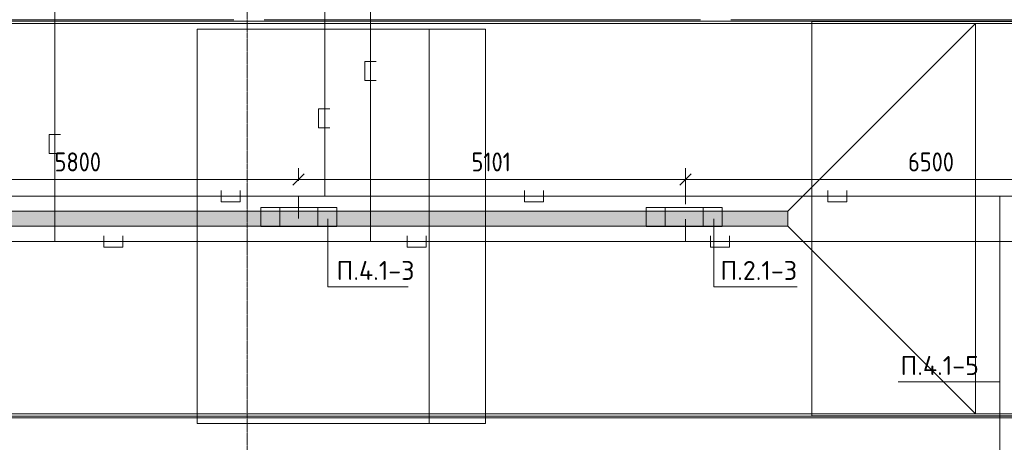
# Model space of a CAD drawing. Header units: millimetres. Extents: x -32229 to 170644, y -13689 to 125138.
# Tile 68 of 208: x 21835 to 34815, y 69777 to 75350. Entities that reach past the tile are written whole.
import ezdxf

# ---------------------------------------------------------------- set-up
doc = ezdxf.new("R2010")
doc.units = ezdxf.units.MM
doc.linetypes.add('ADSK_Линия сетки', pattern=[25, 20, -2.5, 0, -2.5])
for name, color, linetype, lineweight in [('A-ANNO-DIMS', 7, 'Continuous', 9), ('A-ANNO-DIMS-200', 7, 'Continuous', 9), ('A-ANNO-NOTE', 7, 'Continuous', 18), ('A-DETL-THIN', 7, 'Continuous', 9), ('A-DOOR', 7, 'Continuous', 18), ('A-FLOR', 7, 'Continuous', 18), ('A-GENM', 7, 'Continuous', 18), ('G-ANNO-TEXT', 7, 'Continuous', 9), ('M-EQPM', 7, 'Continuous', 18), ('S-GRID', 7, 'Continuous', 9)]:
    doc.layers.add(name, color=color, linetype=linetype, lineweight=lineweight)
doc.layers.add('A-DETL', color=7, linetype='Continuous', lineweight=9, true_color=0x00a600)
doc.styles.add('GOST Common_6', font='GOST_Common.ttf', dxfattribs={"width": 0.9, "height": 250})
doc.styles.add('ISOCPEUR', font='isocpeur.ttf', dxfattribs={"height": 250})
doc.dimstyles.new('ГОСТ_2_5_мм2', dxfattribs={"dimscale": 304.8, "dimtxt": 251.428749, "dimasz": 0.492126, "dimexe": 0.492126, "dimexo": 0.656168, "dimgap": 0.098425, "dimtad": 1, "dimdec": 0, "dimdsep": 46, "dimtxsty": 'GOST Common_6', "dimblk1": 'OBLIQUE', "dimblk2": 'OBLIQUE', "dimsah": 1, "dimcen": 0.09, "dimazin": 2, "dimtfac": 1, "dimtdec": 4, "dimtix": 1, "dimtmove": 0, "dimatfit": 3, "dimfxl": 1, "dimtvp": 1, "dimtolj": 1, "dimtzin": 0, "dimarcsym": 2})

# ---------------------------------------------------------------- blocks, each defined once
blk = doc.blocks.new('АР-Ворота сборка - Ворота секционные_5200х2600 _h_-7302885--01 ЭО')
at = {"layer": 'A-DOOR', "color": 253, "lineweight": 5, "true_color": 0xaaaaaa}
for p, q in [((2725, 2959), (-2475, 2959)), ((-2475, 2959), (-2475, -843)), ((2725, -843), (2725, 2959)), ((-2475, -100), (2725, -100)), ((-2475, -843), (2725, -843))]:
    blk.add_line(p, q, dxfattribs=at)
blk = doc.blocks.new('АР_Лоток - 200х100h_ЛВ1-7518943--01 ЭО')
at = {"layer": 'M-EQPM', "lineweight": 13, "true_color": 0xf3f3f3}
blk.add_hatch(color=7, dxfattribs=at).paths.add_polyline_path([(0, -100), (18510, -100), (18510, 100), (0, 100)])
at = {"layer": 'M-EQPM', "color": 253, "lineweight": 13, "true_color": 0xaaaaaa}
blk.add_line((18510, -100), (18510, 100), dxfattribs=at)
blk = doc.blocks.new('АР-Заполнение деф_ шва - Д_ш_-4327374--01 ЭО')
at = {"layer": 'A-GENM', "color": 253, "lineweight": 13, "true_color": 0xaaaaaa}
for p, q in [((0, 25), (5425, 25)), ((0, -25), (5425, -25))]:
    blk.add_line(p, q, dxfattribs=at)
blk = doc.blocks.new('АР-Заполнение деф_ шва - Д_ш_-4332460--01 ЭО')
at = {"layer": 'A-GENM', "color": 253, "lineweight": 13, "true_color": 0xaaaaaa}
for p, q in [((0, 25), (25175, 25)), ((0, -25), (25174, -25))]:
    blk.add_line(p, q, dxfattribs=at)
blk = doc.blocks.new('АР-Заполнение деф_ шва - Д_ш_-4327375--01 ЭО')
at = {"layer": 'A-GENM', "color": 253, "lineweight": 13, "true_color": 0xaaaaaa}
for p, q in [((0, 25), (5750, 25)), ((0, -25), (5750, -25))]:
    blk.add_line(p, q, dxfattribs=at)
blk = doc.blocks.new('АР-Заполнение деф_ шва - Д_ш_-4327376--01 ЭО')
at = {"layer": 'A-GENM', "color": 253, "lineweight": 13, "true_color": 0xaaaaaa}
for p, q in [((0, 25), (3924, 25)), ((0, -25), (3925, -25))]:
    blk.add_line(p, q, dxfattribs=at)
blk = doc.blocks.new('АР-Заполнение деф_ шва - Д_ш__Пристенный-4429135--01 ЭО')
at = {"layer": 'A-GENM', "color": 253, "lineweight": 13, "true_color": 0xaaaaaa}
blk.add_line((0, -25), (400, -25), dxfattribs=at)
blk = doc.blocks.new('АР-Ворота сборка - Ворота секционные_5200х2600 _h_-7307873--01 ЭО')
at = {"layer": 'A-DOOR', "color": 253, "lineweight": 5, "true_color": 0xaaaaaa}
for p, q in [((2725, 2959), (-2475, 2959)), ((-2475, 2959), (-2475, -843)), ((2725, -843), (2725, 2959)), ((-2475, -100), (2725, -100)), ((-2475, -843), (2725, -843))]:
    blk.add_line(p, q, dxfattribs=at)
blk = doc.blocks.new('Наметкина 10_РД_АР_П_rvt-1--01 ЭО')
at = {"layer": 'A-FLOR', "color": 253, "lineweight": 13, "true_color": 0xaaaaaa}
for p, q in [((89148, 75330), (5287, 75330)), ((9975, 75300), (34435, 75300)), ((31960, 72825), (34435, 75300)), ((34435, 75300), (34435, 70150)), ((36035, 75300), (34435, 75300)), ((34435, 75300), (34435, 70150)), ((31960, 72825), (12450, 72825)), ((31961, 72825), (31960, 72825)), ((31961, 72625), (31961, 72825)), ((12450, 72625), (31960, 72625)), ((34435, 70150), (31960, 72625)), ((31960, 72625), (31961, 72625)), ((34435, 70150), (9975, 70150)), ((10001, 70120), (84777, 70120)), ((11435, 70100), (35134, 70100)), ((34435, 70150), (36035, 70150))]:
    blk.add_line(p, q, dxfattribs=at)
at = {"layer": 'A-DOOR', "color": 253, "lineweight": 13, "true_color": 0xaaaaaa}
for name, p, rotation in [('АР-Ворота сборка - Ворота секционные_5200х2600 _h_-7307873--01 ЭО', (35235, 72600), 89.99999999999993), ('АР-Ворота сборка - Ворота секционные_5200х2600 _h_-7302885--01 ЭО', (27135, 72500), 90)]:
    blk.add_blockref(name, p, dxfattribs=dict(at, rotation=rotation))
at = {"layer": 'A-GENM', "color": 253, "lineweight": 13, "true_color": 0xaaaaaa}
for name, p in [('АР-Заполнение деф_ шва - Д_ш_-4327374--01 ЭО', (19235, 75325)), ('АР-Заполнение деф_ шва - Д_ш__Пристенный-4429135--01 ЭО', (24660, 75325)), ('АР-Заполнение деф_ шва - Д_ш_-4327375--01 ЭО', (25060, 75325)), ('АР-Заполнение деф_ шва - Д_ш__Пристенный-4429135--01 ЭО', (30810, 75325)), ('АР-Заполнение деф_ шва - Д_ш_-4327376--01 ЭО', (31210, 75325)), ('АР-Заполнение деф_ шва - Д_ш_-4332460--01 ЭО', (9960, 70125))]:
    blk.add_blockref(name, p, dxfattribs=at)
at = {"layer": 'M-EQPM', "color": 253, "lineweight": 13, "true_color": 0xaaaaaa}
blk.add_blockref('АР_Лоток - 200х100h_ЛВ1-7518943--01 ЭО', (13450, 72725), dxfattribs=at)
blk = doc.blocks.new('DIMBLOCK101--01 ЭО')
at = {"layer": 'A-ANNO-DIMS-200'}
for p, q in [((19711, 72918), (19711, 73393)), ((25510, 73224), (25510, 73393)), ((19711, 73243), (19636, 73168)), ((19711, 73243), (19786, 73318)), ((19711, 73243), (25510, 73243)), ((19711, 73243), (19711, 72918)), ((25510, 73243), (25435, 73168)), ((25510, 73243), (25585, 73318)), ((25510, 73243), (25510, 73224))]:
    blk.add_line(p, q, dxfattribs=at)
at = {"layer": 'A-ANNO-DIMS-200', "color": 0, "insert": (22295, 73599), "char_height": 250, "width": 756.84, "attachment_point": 1, "line_spacing_factor": 1.022761, "style": 'GOST Common_6'}
blk.add_mtext('5800', dxfattribs=at)
blk = doc.blocks.new('_Oblique')
at = {"color": 0, "linetype": 'ByBlock', "lineweight": -2}
blk.add_line((-0.5, -0.5), (0.5, 0.5), dxfattribs=at)
blk = doc.blocks.new('DIMBLOCK102--01 ЭО')
at = {"layer": 'A-ANNO-DIMS-200'}
for p, q in [((25510, 73224), (25510, 73393)), ((30611, 72917), (30611, 73393)), ((25510, 73243), (25435, 73168)), ((25510, 73243), (25585, 73318)), ((25510, 73243), (30611, 73243)), ((25510, 73243), (25510, 73224)), ((30611, 73243), (30536, 73168)), ((30611, 73243), (30686, 73318)), ((30611, 73243), (30611, 72917))]:
    blk.add_line(p, q, dxfattribs=at)
at = {"layer": 'A-ANNO-DIMS-200', "color": 0, "insert": (27792, 73599), "char_height": 250, "width": 644.34, "attachment_point": 1, "line_spacing_factor": 1.022761, "style": 'GOST Common_6'}
blk.add_mtext('5101', dxfattribs=at)
blk = doc.blocks.new('DIMBLOCK103--01 ЭО')
at = {"layer": 'A-ANNO-DIMS-200'}
for p, q in [((30611, 72917), (30611, 73393)), ((37111, 72917), (37111, 73393)), ((30611, 73243), (30536, 73168)), ((30611, 73243), (30686, 73318)), ((30611, 73243), (37111, 73243)), ((30611, 73243), (30611, 72917)), ((37111, 73243), (37036, 73168)), ((37111, 73243), (37186, 73318)), ((37111, 73243), (37111, 72917))]:
    blk.add_line(p, q, dxfattribs=at)
at = {"layer": 'A-ANNO-DIMS-200', "color": 0, "insert": (33546, 73599), "char_height": 250, "width": 756.84, "attachment_point": 1, "line_spacing_factor": 1.022761, "style": 'GOST Common_6'}
blk.add_mtext('6500', dxfattribs=at)

msp = doc.modelspace()

# ---------------------------------------------------------------- linework, layer by layer
at = {"layer": 'A-ANNO-NOTE', "color": 1, "lineweight": 9, "true_color": 0xff0000}
for p, q in [((25014.2, 72873.3), (26014.2, 72873.3)), ((25014.2, 72620.6), (25014.2, 72873.3)), ((25264.2, 72620.6), (25264.2, 72873.3)), ((25764.2, 72873.3), (25764.2, 72620.6)), ((26014.2, 72873.3), (26014.2, 72620.6)), ((26014.2, 72620.6), (25014.2, 72620.6))]:
    msp.add_line(p, q, dxfattribs=at)
at = {"layer": 'A-ANNO-NOTE', "color": 5, "lineweight": 9, "true_color": 0x0000ff}
for p, q in [((30095.2, 72873.3), (31095.2, 72873.3)), ((30095.2, 72620.6), (30095.2, 72873.3)), ((30345.2, 72620.6), (30345.2, 72873.3)), ((30845.2, 72873.3), (30845.2, 72620.6)), ((31095.2, 72873.3), (31095.2, 72620.6)), ((31095.2, 72620.6), (30095.2, 72620.6))]:
    msp.add_line(p, q, dxfattribs=at)
at = {"layer": 'A-DETL', "color": 5, "true_color": 0x0000ff}
for p, q in [((22298.5, 90549.9), (22298.5, 72426.4)), ((26460.3, 81894), (26460.3, 72426.4)), ((26535.3, 74796.4), (26385.3, 74796.4)), ((26385.3, 74796.4), (26385.3, 74546.4)), ((26385.3, 74546.4), (26535.3, 74546.4)), ((22373.5, 73836.4), (22223.5, 73836.4)), ((22223.5, 73836.4), (22223.5, 73586.4)), ((22223.5, 73586.4), (22373.5, 73586.4)), ((30611.4, 72717.2), (30611.4, 72426.4)), ((22943.7, 72501.4), (22943.7, 72351.4)), ((23193.7, 72351.4), (23193.7, 72501.4)), ((26943.7, 72501.4), (26943.7, 72351.4)), ((27193.7, 72351.4), (27193.7, 72501.4)), ((30943.7, 72501.4), (30943.7, 72351.4)), ((31193.7, 72351.4), (31193.7, 72501.4)), ((79817.5, 72426.4), (8238.2, 72426.4)), ((22943.7, 72351.4), (23193.7, 72351.4)), ((26943.7, 72351.4), (27193.7, 72351.4)), ((30943.7, 72351.4), (31193.7, 72351.4))]:
    msp.add_line(p, q, dxfattribs=at)
at = {"layer": 'A-DETL', "color": 1, "true_color": 0xff0000}
for p, q in [((25857.3, 83264.2), (25857.3, 73024.2)), ((25925.7, 74174.1), (25775.7, 74174.1)), ((25775.7, 74174.1), (25775.7, 73924.1)), ((25775.7, 73924.1), (25925.7, 73924.1)), ((24490.9, 73099.2), (24490.9, 72949.2)), ((24740.9, 72949.2), (24740.9, 73099.2)), ((28490.9, 73099.2), (28490.9, 72949.2)), ((28740.9, 72949.2), (28740.9, 73099.2)), ((32490.9, 73099.2), (32490.9, 72949.2)), ((32740.9, 72949.2), (32740.9, 73099.2)), ((79217.5, 73024.2), (7643.2, 73024.2)), ((24490.9, 72949.2), (24740.9, 72949.2)), ((25510.4, 72728.5), (25510.4, 73024.2)), ((28490.9, 72949.2), (28740.9, 72949.2)), ((32490.9, 72949.2), (32740.9, 72949.2)), ((34755.3, 64489.7), (34755.3, 73024.2))]:
    msp.add_line(p, q, dxfattribs=at)
at = {"layer": 'A-DETL-THIN'}
for p, q in [((25898.6, 71827.4), (25898.6, 72725)), ((30985.4, 71827.4), (30985.4, 72725)), ((25898.6, 71827.4), (26958.6, 71827.4)), ((30985.4, 71827.4), (32085.4, 71827.4)), ((33415.3, 70574.1), (34755.3, 70574.1))]:
    msp.add_line(p, q, dxfattribs=at)
at = {"layer": 'S-GRID', "color": 253, "linetype": 'ADSK_Линия сетки', "true_color": 0xaaaaaa}
msp.add_line((24835.3, -12088.9), (24835.3, 125138.4), dxfattribs=at)

# ---------------------------------------------------------------- block references
at = {"lineweight": 5}
msp.add_blockref('Наметкина 10_РД_АР_П_rvt-1--01 ЭО', (0, 0), dxfattribs=at)

# ---------------------------------------------------------------- texts
at = {"layer": 'G-ANNO-TEXT', "char_height": 250, "attachment_point": 1, "line_spacing_factor": 1.139951, "style": 'ISOCPEUR'}
for s, insert, width in [('\\pt600,1200,1800,2400,3000,3600,4200,4800,5400,6000,6600,7200,7800,8400,9000,9600,10200,10800,11400,12000,12600,13200,13800,14400,15000,15600,16200,16800,17400,18000,18600,19200;П.4.1-3', (26012.6, 72167.8), 1042.32), ('\\pt600,1200,1800,2400,3000,3600,4200,4800,5400,6000,6600,7200,7800,8400,9000,9600,10200,10800,11400,12000,12600,13200,13800,14400,15000,15600,16200,16800,17400,18000,18600,19200;П.2.1-3', (31073.1, 72167.8), 1016.06), ('\\pt600,1200,1800,2400,3000,3600,4200,4800,5400,6000,6600,7200,7800,8400,9000,9600,10200,10800,11400,12000,12600,13200,13800,14400,15000,15600,16200,16800,17400,18000,18600,19200;П.4.1-5', (33446.9, 70914.4), 1042.32)]:
    msp.add_mtext(s, dxfattribs=dict(at, insert=insert, width=width))

# ---------------------------------------------------------------- dimensions: what is measured, and where the dimension line sits
at = {"layer": 'A-ANNO-DIMS'}
for base, p1, p2, override, picture, middle in [((25510.4, 73242.7), (19710.5, 72717.9), (25510.4, 73024.2), {"dimpost": '<>', "dimfxl": 5807.935087}, 'DIMBLOCK101--01 ЭО', (22610.4, 73397.7)), ((30611.4, 73242.7), (25510.4, 73024.2), (30611.4, 72717.2), {"dimpost": '<>', "dimfxl": 5110.230658}, 'DIMBLOCK102--01 ЭО', (28060.9, 73397.7)), ((37111.2, 73242.7), (30611.4, 72717.2), (37111.2, 72717.2), {"dimpost": '<>', "dimfxl": 6499.781178}, 'DIMBLOCK103--01 ЭО', (33861.3, 73397.7))]:
    dim = msp.add_linear_dim(base=base, p1=p1, p2=p2, dimstyle='ГОСТ_2_5_мм2', override=override, dxfattribs=at)
    dim.commit()
    dim.dimension.update_dxf_attribs({"geometry": picture, "text_midpoint": middle})

doc.saveas('drawing.dxf')
